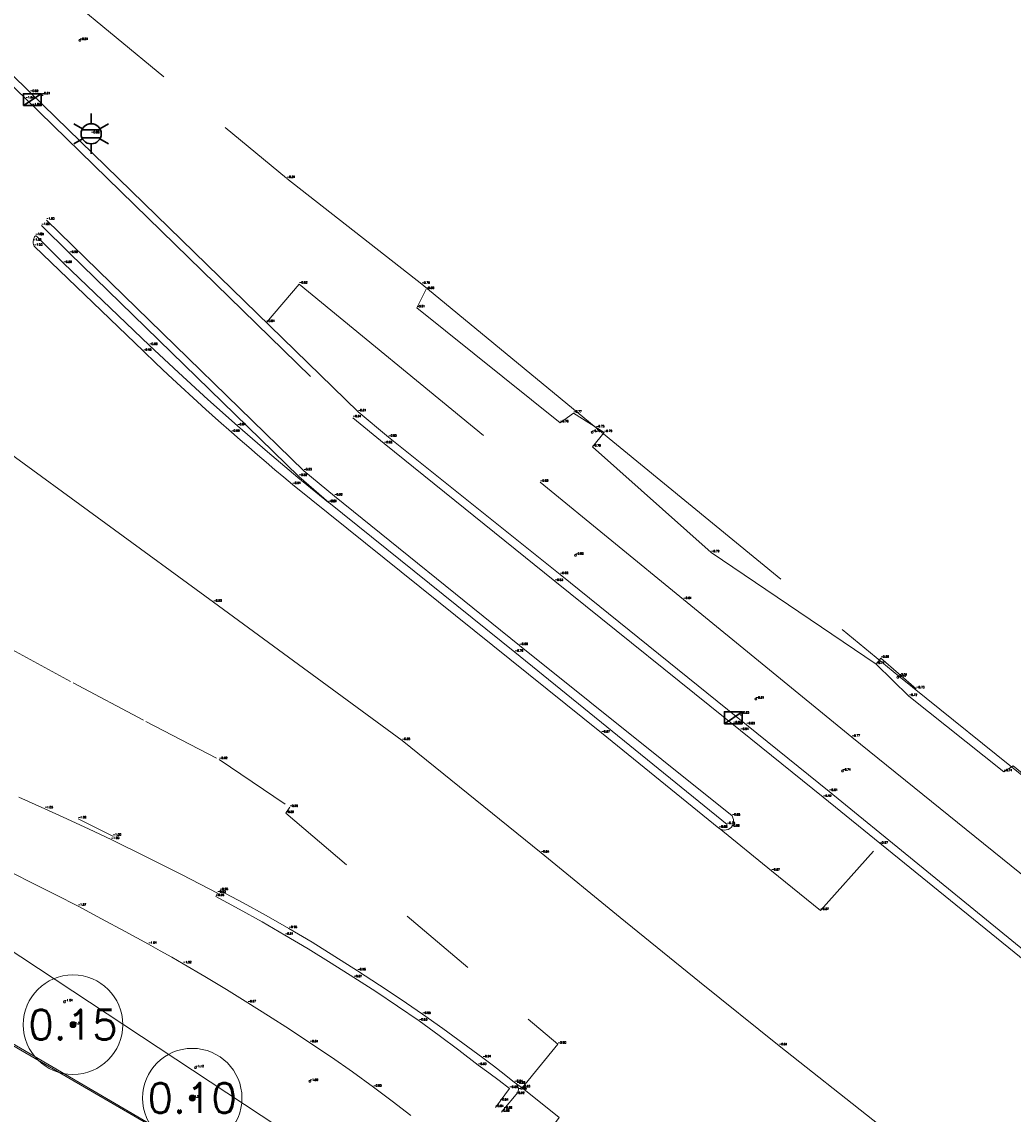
# Model space of a CAD drawing. Header units: metres. Extents: x 110598 to 111426, y 426464 to 427070.
# Tile 3 of 47: x 110690 to 110715, y 426795 to 426823. Entities that reach past the tile are written whole.
import ezdxf
from ezdxf.enums import TextEntityAlignment as Align

# ---------------------------------------------------------------- set-up
doc = ezdxf.new("R2010")
doc.units = ezdxf.units.M
doc.header["$MEASUREMENT"] = 0
for name, pattern in [('AM-AS', [16, 10, -2, 2, -2]), ('VH-OPSLUITBAND_100X200', [16, 8, -2, 4, -2]), ('VH-OPSLUITBAND_60X200', [12, 6, -2, 2, -2]), ('VH-TROTTOIRBAND_180-200', [20, 10, -2, 2, -2, 2, -2]), ('VH-TROTTOIRBAND_280-300', [26, 12, -2, 4, -2, 4, -2]), ('XX-HIDDEN', [4, 2, -2])]:
    doc.linetypes.add(name, pattern=pattern)
for name, color, linetype, lineweight in [('B-GV-GR-BOOM-S', 90, 'Continuous', 13), ('B-GV-GR-BOOM_DIAMETER-T', 96, 'Continuous', 0), ('B-GV-GR-HAAG-G', 90, 'GR-HAAG1', 13), ('B-OI-RI-GWA_KOLK-S', 30, 'Continuous', 30), ('B-WA-OB-BESCHOEIING-G', 7, 'OB-BESCHOEIING', 13), ('B-WA-WH-INSTEEK-G', 7, 'Continuous', 0), ('B-WA-WH-WATER_GRENS-G', 142, 'Continuous', 0), ('B-WE-AM-AS-G', 10, 'AM-AS', 13), ('B-WE-IE-MEUBILAIR_WEGMEUBILAIR-S', 4, 'Continuous', 30), ('B-WE-IE-TERREINAFSCHEIDING_KUNSTMATIG_SCHUTTING-G', 45, 'Continuous', 0), ('B-WE-VH-KANTOPSLUITING_ACHTERKANTBAND-G', 50, 'Continuous', 13), ('B-WE-VH-KANTOPSLUITING_OPSLUITBAND_100X200-G', 160, 'VH-OPSLUITBAND_100X200', 13), ('B-WE-VH-KANTOPSLUITING_OPSLUITBAND_60X200-G', 150, 'VH-OPSLUITBAND_60X200', 13), ('B-WE-VH-KANTOPSLUITING_TROTTOIRBAND_180 200-G', 200, 'VH-TROTTOIRBAND_180-200', 13), ('B-WE-VH-KANTOPSLUITING_TROTTOIRBAND_RWS-G', 181, 'VH-TROTTOIRBAND_280-300', 13), ('B-WE-VH-MATERIAALGRENS-G', 52, 'XX-HIDDEN', 13), ('DTM-Meetpunt', 40, 'Continuous', 0), ('mp', 7, 'Continuous', 0), ('X-XX-AL-HOOGTELABEL-S', 2, 'Continuous', 0)]:
    doc.layers.add(name, color=color, linetype=linetype, lineweight=lineweight)
doc.styles.add('LBD', font='txt.shx')
doc.styles.add('NLCS-ISO', font='arial.ttf')
doc.styles.add('null', font='NLCS.shx')
doc.styles.get("Standard").update_dxf_attribs({"font": 'txt.shx'})
doc.linetypes.add('GR-HAAG1', pattern='A,6,["°",null,S=0.125,R=0,X=0,Y=0],-2', length=8)
doc.linetypes.add('OB-BESCHOEIING', pattern='A,30,-5,["^A",null,S=1,R=0,X=0,Y=0],-5', length=40)

# ---------------------------------------------------------------- blocks, each defined once
blk = doc.blocks.new('MP')
at = {"layer": 'mp', "color": 0, "linetype": 'ByBlock', "lineweight": -2, "elevation": -0.036, "flags": 128}
blk.add_lwpolyline([(-0.005000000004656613, -0.008660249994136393), (-0.01000000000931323, 0), (-0.005000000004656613, 0.008660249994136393), (0.005000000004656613, 0.008660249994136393), (0.01000000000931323, 0), (0.005000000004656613, -0.008660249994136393), (-0.005000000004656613, -0.008660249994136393)], close=True, dxfattribs=at)
blk = doc.blocks.new('SGR-BOOM_01')
at = {"ltscale": 0.1}
h = blk.add_hatch(color=0, dxfattribs=at)
edge = h.paths.add_edge_path()
edge.add_arc((7.366995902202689e-12, -5.115907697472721e-12), 0.15, 0, 360)
at = {"color": 0}
for centre, radius in [((0, 0), 2.5), ((7.366995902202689e-12, -5.115907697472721e-12), 0.04499999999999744)]:
    blk.add_circle(centre, radius, dxfattribs=at)
at = {"color": 0, "ltscale": 0.1}
blk.add_circle((7.366995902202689e-12, -5.115907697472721e-12), 0.15, dxfattribs=at)
blk = doc.blocks.new('B-SRI-KOLK_TROTTOIR-SO')
at = {"color": 0}
blk.add_line((-1.124999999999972, 0), (1.124999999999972, 1.499999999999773), dxfattribs=at)
blk.add_3dface([(-1.124999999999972, 0), (1.124999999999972, 0), (1.124999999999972, 1.499999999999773), (-1.124999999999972, 1.499999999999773)], dxfattribs=at)
blk = doc.blocks.new('B-SIE-WEG_LICHTMAST-SO')
at = {"color": 0, "ltscale": 0.1}
for p, q in [((8.349587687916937e-10, 1.265625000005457), (1.669846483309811e-09, 2.53125000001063)), ((-1.096064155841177, 0.6328125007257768), (-2.192125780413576, 1.265625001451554)), ((1.096064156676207, 0.6328124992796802), (2.192125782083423, 1.26562499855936)), ((-1.096064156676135, -0.6328124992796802), (-2.192125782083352, -1.26562499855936)), ((-8.349587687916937e-10, -1.265625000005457), (-1.669775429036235e-09, -2.53125000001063)), ((1.096064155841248, -0.6328125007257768), (2.192125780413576, -1.265625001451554))]:
    blk.add_line(p, q, dxfattribs=at)
at = {"color": 0, "flags": 128}
for points in [[(-1.162672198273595, 0.4999999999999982), (1.162672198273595, 0.4999999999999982)], [(-1.162672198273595, -0.4999999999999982), (1.162672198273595, -0.4999999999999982)]]:
    blk.add_lwpolyline(points, dxfattribs=at)
at = {"color": 0, "ltscale": 0.1}
blk.add_circle((0, 0), 1.265625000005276, dxfattribs=at)
at = {"color": 0, "style": 'NLCS-ISO'}
blk.add_attdef('TYPE', text='', height=1.8, dxfattribs=at).set_placement((1.669846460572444e-09, 2.53125000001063), align=Align.BOTTOM_CENTER)

msp = doc.modelspace()

# ---------------------------------------------------------------- linework, layer by layer
at = {"layer": 'B-GV-GR-HAAG-G'}
for points in [[(110700.273, 426815.8020000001, -0.797), (110700.039, 426815.335, -0.8100000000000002), (110703.647, 426812.446, -0.781), (110703.983, 426812.688, -0.771)], [(110704.75, 426812.2, -0.793), (110704.459, 426811.837, -0.784), (110707.445, 426809.181, -0.792), (110711.595, 426806.375, -0.739), (110711.707, 426806.528, -0.5990000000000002)], [(110711.595, 426806.375, -0.739), (110712.419, 426805.57, -0.7190000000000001), (110714.808, 426803.675, -0.736), (110715.039, 426803.822, -0.729)]]:
    msp.add_polyline3d(points, dxfattribs=at)
at = {"layer": 'B-WA-OB-BESCHOEIING-G'}
msp.add_polyline3d([(110685.954, 426797.795, -1.659), (110686.2646910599, 426798.0192050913, -1.658666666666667), (110686.6160956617, 426798.1718866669, -1.658333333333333), (110686.992, 426798.246, -1.658), (110687.4097860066, 426798.2333044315, -1.6575), (110687.8131464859, 426798.1237295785, -1.657), (110688.1799316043, 426797.923292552, -1.6565), (110688.49, 426797.643, -1.656), (110695.835, 426793.3560000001, -1.657), (110709.956, 426782.975, -1.659), (110712.4477206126, 426781.2838852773, -1.66025), (110715.0013925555, 426779.6878588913, -1.6615), (110717.6133889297, 426778.1891876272, -1.66275), (110720.28, 426776.79, -1.664), (110722.8099425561, 426775.5778116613, -1.67075), (110725.3808771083, 426774.4551784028, -1.6775), (110727.9896347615, 426773.4234839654, -1.68425), (110730.633, 426772.484, -1.691), (110733.4243747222, 426771.75840848, -1.695), (110736.2401162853, 426771.134024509, -1.699), (110739.076556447, 426770.6116615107, -1.703), (110741.93, 426770.192, -1.707)], dxfattribs=at)
at = {"layer": 'B-WA-WH-INSTEEK-G'}
msp.add_polyline3d([(110684.429, 426798.785, -1.115), (110685.1870207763, 426799.4471579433, -1.137333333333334), (110686.091052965, 426799.8896219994, -1.159666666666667), (110687.079, 426800.082, -1.182), (110687.8153037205, 426800.0560929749, -1.17), (110688.5331101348, 426799.8900559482, -1.158), (110689.206, 426799.5900000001, -1.146), (110696.567, 426794.738, -1.134), (110711.746, 426784.649, -0.879), (110714.7938594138, 426782.4006866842, -0.875), (110717.978844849, 426780.3512410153, -0.871), (110721.288, 426778.509, -0.867), (110724.5242184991, 426776.9621443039, -0.8873333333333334), (110727.8479275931, 426775.6135040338, -0.9076666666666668), (110731.247, 426774.468, -0.928), (110734.9477295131, 426773.7057258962, -0.9346666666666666), (110738.6894458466, 426773.1803502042, -0.9413333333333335), (110742.457, 426772.894, -0.9480000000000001)], dxfattribs=at)
at = {"layer": 'B-WA-WH-WATER_GRENS-G'}
msp.add_polyline3d([(110685.953, 426797.768, -1.923), (110686.2749848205, 426797.9639059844, -1.904), (110686.6287669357, 426798.0938736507, -1.885), (110687.001, 426798.153, -1.866), (110687.5375523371, 426798.1105943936, -1.873333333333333), (110688.0418171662, 426797.9224358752, -1.880666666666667), (110688.475, 426797.603, -1.888), (110695.762, 426793.37, -1.913), (110709.94, 426782.918, -1.903), (110713.2753691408, 426780.6696321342, -1.912333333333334), (110716.7249172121, 426778.6007040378, -1.921666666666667), (110720.279, 426776.717, -1.931), (110723.6409168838, 426775.1484554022, -1.938666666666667), (110727.0753060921, 426773.7456767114, -1.946333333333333), (110730.574, 426772.512, -1.954), (110734.2906959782, 426771.5177999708, -1.944333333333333), (110738.0529035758, 426770.7127802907, -1.934666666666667), (110741.851, 426770.099, -1.925)], dxfattribs=at)
at = {"layer": 'B-WE-AM-AS-G', "extrusion": (0.4777668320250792, 0.6585333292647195, 0.5814402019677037), "elevation": 333953.0962883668}
msp.add_lwpolyline([(161031.6400656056, -238664.2075157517), (161037.5177063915, -238664.2615971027), (161044.538695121, -238664.2935542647)], dxfattribs=at)
at = {"layer": 'B-WE-AM-AS-G', "extrusion": (-0.002938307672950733, 0.002377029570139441, 0.9999928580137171), "elevation": 688.4051442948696}
msp.add_lwpolyline([(110699.1876216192, 426804.0294212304), (110702.6846564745, 426801.200413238)], dxfattribs=at)
at = {"layer": 'B-WE-AM-AS-G'}
msp.add_polyline3d([(110703.165, 426801.631, -0.8350000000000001), (110705.1524059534, 426800.0057288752, -0.8260000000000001), (110707.1484247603, 426798.3910469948, -0.8170000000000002), (110709.153, 426796.787, -0.8080000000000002), (110711.5111335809, 426794.9222588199, -0.8120000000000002), (110713.8808308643, 426793.0722349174, -0.816), (110716.262, 426791.237, -0.8200000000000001), (110718.989546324, 426789.49689693, -0.8250000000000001), (110721.7843639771, 426787.867031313, -0.8300000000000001), (110724.642, 426786.35, -0.8350000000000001), (110727.5482763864, 426784.9526121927, -0.8446666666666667), (110730.5078379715, 426783.6719364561, -0.8543333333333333), (110733.516, 426782.51, -0.864), (110736.5177250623, 426781.7272392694, -0.868), (110739.5472042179, 426781.0599134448, -0.872), (110742.6, 426780.509, -0.876), (110752.377, 426779.42, -0.914), (110762.176, 426778.377, -0.896), (110770.93, 426777.4430000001, -0.906), (110782.343, 426776.234, -0.899), (110791.37, 426775.2800000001, -0.906), (110800.977, 426774.263, -0.891), (110807.922, 426773.538, -0.869)], dxfattribs=at)
at = {"layer": 'B-WE-IE-TERREINAFSCHEIDING_KUNSTMATIG_SCHUTTING-G', "extrusion": (0.02041189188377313, -0.0129869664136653, 0.99970730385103), "elevation": -3284.09508621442, "flags": 128}
msp.add_lwpolyline([(419531.1338862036, 135673.4495399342), (419531.1338862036, 135672.5401901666)], dxfattribs=at)
at = {"layer": 'B-WE-IE-TERREINAFSCHEIDING_KUNSTMATIG_SCHUTTING-G', "extrusion": (0.08115141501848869, -0.06964892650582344, 0.9942652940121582), "elevation": -20742.80038362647, "flags": 128}
msp.add_lwpolyline([(395981.2596390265, 192845.7224248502), (395981.2596390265, 192844.5348617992)], dxfattribs=at)
msp.add_lwpolyline([(395981.2596390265, 192845.7224248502), (395981.2596390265, 192844.5348617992)], dxfattribs=at)
at = {"layer": 'B-WE-IE-TERREINAFSCHEIDING_KUNSTMATIG_SCHUTTING-G', "extrusion": (-0.04330214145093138, -0.05998756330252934, 0.9972594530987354), "elevation": -30397.84657165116, "flags": 128}
msp.add_lwpolyline([(-160035.2388710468, 409736.5197030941), (-160029.575325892, 409736.1682741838), (-160026.0591397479, 409736.1682741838)], dxfattribs=at)
at = {"layer": 'B-WE-VH-KANTOPSLUITING_ACHTERKANTBAND-G', "extrusion": (0.0005023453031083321, -0.0004895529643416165, 0.9999997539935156), "elevation": -154.261602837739, "flags": 128}
msp.add_lwpolyline([(110689.2814928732, 426821.7206272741), (110690.3024932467, 426820.7256271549)], dxfattribs=at)
at = {"layer": 'B-WE-VH-KANTOPSLUITING_ACHTERKANTBAND-G', "extrusion": (-0.006723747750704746, 0.00654599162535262, 0.9999559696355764), "elevation": 2048.79633208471, "flags": 128}
msp.add_lwpolyline([(110687.8076248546, 426816.4832388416), (110696.054164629, 426808.4550668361)], dxfattribs=at)
at = {"layer": 'B-WE-VH-KANTOPSLUITING_ACHTERKANTBAND-G'}
for points in [[(110690.604, 426817.404, -1.016), (110691.308, 426816.707, -0.9), (110697.073, 426811.098, -0.8210000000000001), (110697.827, 426810.442, -0.813), (110702.509, 426806.678, -0.78), (110707.843, 426802.348, -0.738)], [(110697.816, 426810.439, -0.8090000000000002), (110697.0453962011, 426811.0724902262, -0.8186666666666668), (110696.2830206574, 426811.7158591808, -0.8283333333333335), (110695.529, 426812.369, -0.8380000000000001), (110694.7816457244, 426813.0334375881, -0.8463333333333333), (110694.0429379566, 426813.707475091, -0.8546666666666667), (110693.313, 426814.391, -0.863), (110691.157, 426816.455, -0.894), (110690.465, 426817.147, -1.01)], [(110743.054, 426786.268, -0.873), (110739.3437748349, 426787.0999439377, -0.8573333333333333), (110736.1565586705, 426788.0281168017, -0.8486666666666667), (110733.022, 426789.121, -0.8400000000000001), (110729.9326275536, 426790.3826416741, -0.8386666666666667), (110726.9135346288, 426791.8042744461, -0.8373333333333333), (110723.973, 426793.382, -0.8360000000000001), (110722.6744711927, 426794.1055462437, -0.8393333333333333), (110721.3948591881, 426794.8620443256, -0.8426666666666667), (110720.135, 426795.651, -0.8460000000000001), (110719.0150991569, 426796.3908213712, -0.8393333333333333), (110717.9125700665, 426797.1562906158, -0.8326666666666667), (110716.828, 426797.947, -0.8260000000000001), (110710.414, 426803.18, -0.8050000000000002), (110708.333, 426804.855, -0.8020000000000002), (110703.644, 426808.63, -0.816), (110699.327, 426812.085, -0.8040000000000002), (110698.562, 426812.722, -0.8070000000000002)], [(110695.03, 426800.624, -0.9530000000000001), (110694.988, 426800.536, -0.9520000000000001), (110695.5716627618, 426800.2207218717, -0.9390000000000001), (110696.1507031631, 426799.8970326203, -0.926), (110696.725, 426799.565, -0.913), (110697.3062371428, 426799.2175204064, -0.8993333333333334), (110697.8822790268, 426798.8614945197, -0.8856666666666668), (110698.453, 426798.497, -0.872), (110699.0086568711, 426798.1454879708, -0.8593333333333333), (110699.5570655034, 426797.7827715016, -0.8466666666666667), (110700.098, 426797.409, -0.8340000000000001), (110700.6010904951, 426797.0465170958, -0.8323333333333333), (110701.0971510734, 426796.6744716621, -0.8306666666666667), (110701.586, 426796.293, -0.8290000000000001), (110701.8502692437, 426796.1026406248, -0.8356666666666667), (110702.1126114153, 426795.9096341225, -0.8423333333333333), (110702.373, 426795.714, -0.8490000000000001), (110702.135, 426795.396, -0.8440000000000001), (110702.0151611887, 426795.2358792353, -0.8440000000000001)]]:
    msp.add_polyline3d(points, dxfattribs=at)
at = {"layer": 'B-WE-VH-KANTOPSLUITING_OPSLUITBAND_100X200-G'}
for points in [[(110690.0304607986, 426803.0383717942, -1.037), (110690.684, 426802.744, -1.029), (110691.2410215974, 426802.4892620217, -1.019), (110691.7966934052, 426802.2315929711, -1.009), (110692.351, 426801.971, -0.999), (110693.2478493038, 426801.529683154, -0.9836666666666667), (110694.1408713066, 426801.080672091, -0.9683333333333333), (110695.03, 426800.624, -0.9530000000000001)], [(110689.849, 426801.142, -1.094), (110690.4058710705, 426800.8597359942, -1.085), (110690.9625378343, 426800.5770692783, -1.076), (110691.519, 426800.294, -1.067), (110692.1119468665, 426799.979571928, -1.059333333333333), (110692.7026236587, 426799.6608997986, -1.051666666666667), (110693.291, 426799.338, -1.044), (110693.5835847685, 426799.1753780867, -1.034333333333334), (110693.8755860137, 426799.0117107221, -1.024666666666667), (110694.167, 426798.847, -1.015), (110694.7103162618, 426798.5233808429, -0.9993333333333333), (110695.2509947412, 426798.1953736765, -0.9836666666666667), (110695.789, 426797.863, -0.9680000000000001), (110696.3129719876, 426797.5334680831, -0.9580000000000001), (110696.8343162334, 426797.1997944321, -0.9480000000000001), (110697.353, 426796.862, -0.9380000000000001), (110697.891060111, 426796.4978993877, -0.9263333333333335), (110698.4234357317, 426796.125536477, -0.9146666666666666), (110698.95, 426795.745, -0.903), (110699.4237005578, 426795.3919246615, -0.8946666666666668), (110699.8923980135, 426795.0322343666, -0.8863333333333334)]]:
    msp.add_polyline3d(points, dxfattribs=at)
at = {"layer": 'B-WE-VH-KANTOPSLUITING_OPSLUITBAND_60X200-G'}
for points in [[(110683.278, 426829.664, -0.882), (110685.563, 426827.792, -0.88), (110689.049, 426824.963, -0.8490000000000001), (110696.773, 426818.587, -0.8400000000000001), (110700.163, 426815.93, -0.785), (110704.552, 426812.319, -0.753), (110712.164, 426806.078, -0.743)], [(110696.258, 426814.969, -0.8430000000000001), (110697.082, 426815.934, -0.8220000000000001), (110703.143, 426810.953, -0.8240000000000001), (110706.749, 426808.002, -0.8050000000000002), (110710.981, 426804.5410000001, -0.766), (110716.282, 426800.256, -0.765), (110718.3437239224, 426798.5826879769, -0.7803333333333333), (110720.4816242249, 426797.0078670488, -0.7956666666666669), (110722.691, 426795.535, -0.8110000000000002), (110725.2704966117, 426793.9957329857, -0.8050000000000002), (110727.9279893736, 426792.5954194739, -0.799), (110730.656, 426791.338, -0.793), (110732.8958915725, 426790.418699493, -0.8036666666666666), (110735.1754816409, 426789.6027970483, -0.8143333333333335), (110737.49, 426788.892, -0.8250000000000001), (110739.6026806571, 426788.3424868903, -0.8293333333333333), (110741.7362237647, 426787.8805582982, -0.8336666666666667), (110743.887, 426787.507, -0.8380000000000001)], [(110712.164, 426806.078, -0.743), (110718.854, 426800.683, -0.75), (110719.169477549, 426800.4177939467, -0.7486666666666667), (110719.4881599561, 426800.1564477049, -0.7473333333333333), (110719.81, 426799.899, -0.746), (110720.6237668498, 426799.2759003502, -0.751), (110721.456021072, 426798.677717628, -0.756), (110722.306, 426798.105, -0.761)]]:
    msp.add_polyline3d(points, dxfattribs=at)
at = {"layer": 'B-WE-VH-KANTOPSLUITING_TROTTOIRBAND_180 200-G', "extrusion": (0.004888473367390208, -0.004699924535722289, 0.999977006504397), "elevation": -1465.962415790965}
msp.add_lwpolyline([(110687.8224389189, 426819.4331825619), (110688.8854751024, 426818.4111712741)], dxfattribs=at)
at = {"layer": 'B-WE-VH-KANTOPSLUITING_TROTTOIRBAND_180 200-G', "extrusion": (-0.006798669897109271, 0.006617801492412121, 0.9999549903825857), "elevation": 2071.023813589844}
msp.add_lwpolyline([(110687.6376039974, 426816.2277494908), (110695.8701548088, 426808.2145740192)], dxfattribs=at)
at = {"layer": 'B-WE-VH-KANTOPSLUITING_TROTTOIRBAND_180 200-G', "extrusion": (-0.007851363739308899, 0.007643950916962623, 0.9999399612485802), "elevation": 2392.474266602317}
msp.add_lwpolyline([(110687.3029955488, 426811.7225276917), (110693.7765733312, 426805.4203435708)], dxfattribs=at)
at = {"layer": 'B-WE-VH-KANTOPSLUITING_TROTTOIRBAND_180 200-G'}
for points in [[(110743.023, 426786.062, -1.02), (110739.3030765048, 426786.9069305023, -0.9943333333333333), (110736.0972328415, 426787.8444287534, -0.9686666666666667), (110732.944, 426788.946, -0.9430000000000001), (110729.8503489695, 426790.2093340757, -0.9576666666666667), (110726.8259970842, 426791.6305959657, -0.9723333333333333), (110723.879, 426793.206, -0.9870000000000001), (110722.5816810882, 426793.941077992, -0.9793333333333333), (110721.3014592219, 426794.7055438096, -0.9716666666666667), (110720.039, 426795.499, -0.9640000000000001), (110718.9184514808, 426796.2376001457, -0.9513333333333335), (110717.8132963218, 426796.9990403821, -0.9386666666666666), (110716.724, 426797.783, -0.926), (110710.264, 426803.032, -0.915), (110708.182, 426804.712, -0.9410000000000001), (110703.511, 426808.461, -0.931), (110699.219, 426811.921, -0.92), (110698.435, 426812.574, -0.935)], [(110695.086, 426800.686, -0.9460000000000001), (110695.6701368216, 426800.3770698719, -0.9466666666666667), (110696.2491875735, 426800.0587086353, -0.9473333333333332), (110696.823, 426799.7310000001, -0.9480000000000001), (110697.4048616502, 426799.3859122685, -0.9476666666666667), (110697.980914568, 426799.0312130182, -0.9473333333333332), (110698.551, 426798.667, -0.9470000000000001), (110699.0993697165, 426798.3098983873, -0.9473333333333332), (110699.6433960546, 426797.9462141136, -0.9476666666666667), (110700.183, 426797.576, -0.9480000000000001), (110700.6935182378, 426797.2168288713, -0.9453333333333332), (110701.1998738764, 426796.8518127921, -0.9426666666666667), (110701.702, 426796.4810000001, -0.9400000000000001), (110701.9692775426, 426796.2763171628, -0.9406666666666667), (110702.2352809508, 426796.0699811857, -0.9413333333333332), (110702.5, 426795.862, -0.9420000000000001), (110702.5358337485, 426795.8357796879, -0.9450000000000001), (110702.5646650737, 426795.802011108, -0.9480000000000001), (110702.5849437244, 426795.7625099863, -0.9510000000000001), (110702.5955793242, 426795.7194002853, -0.9540000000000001), (110702.596, 426795.675, -0.9570000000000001), (110702.5915562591, 426795.6496979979, -0.9486), (110702.5837656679, 426795.6252185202, -0.9402), (110702.572768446, 426795.6020021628, -0.9318000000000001), (110702.5587625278, 426795.5804667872, -0.9234), (110702.542, 426795.561, -0.915), (110702.232, 426795.1930000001, -0.859), (110702.1675736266, 426795.11651966, -0.859)]]:
    msp.add_polyline3d(points, dxfattribs=at)
at = {"layer": 'B-WE-VH-KANTOPSLUITING_TROTTOIRBAND_RWS-G'}
msp.add_polyline3d([(110697.196, 426811.239, -0.926), (110697.967, 426810.605, -0.919), (110702.626, 426806.848, -0.901), (110707.969, 426802.561, -0.8510000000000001), (110707.9920773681, 426802.5168362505, -0.8525), (110708.005034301, 426802.4687205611, -0.8540000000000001), (110708.0072548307, 426802.4189403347, -0.8555), (110707.9986333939, 426802.3698621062, -0.8570000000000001), (110707.9795798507, 426802.3238190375, -0.8585), (110707.951, 426802.283, -0.86), (110707.9145845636, 426802.2495888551, -0.86), (110707.8718378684, 426802.2247874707, -0.86), (110707.8247588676, 426802.2097556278, -0.86), (110707.7755491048, 426802.2051962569, -0.86), (110707.726509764, 426802.2113225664, -0.86), (110707.6799340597, 426802.2278480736, -0.86), (110707.638, 426802.254, -0.86), (110704.688, 426804.648, -0.872), (110696.916, 426810.894, -0.9430000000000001), (110696.6939697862, 426811.079129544, -0.9448571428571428), (110696.4727052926, 426811.2651735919, -0.9467142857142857), (110696.2522102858, 426811.4521289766, -0.9485714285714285), (110696.0324885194, 426811.6399925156, -0.9504285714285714), (110695.8135437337, 426811.8287610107, -0.9522857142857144), (110695.595379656, 426812.0184312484, -0.9541428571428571), (110695.378, 426812.209, -0.9560000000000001), (110695.0563960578, 426812.4938685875, -0.9614285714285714), (110694.7365449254, 426812.7807038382, -0.966857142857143), (110694.4184586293, 426813.0694949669, -0.9722857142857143), (110694.1021491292, 426813.3602311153, -0.9777142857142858), (110693.7876283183, 426813.6529013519, -0.9831428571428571), (110693.4749080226, 426813.9474946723, -0.9885714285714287), (110693.164, 426814.244, -0.994), (110690.417, 426816.886, -1.025), (110690.4096026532, 426816.9029859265, -1.023857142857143), (110690.4034843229, 426816.9204733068, -1.022714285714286), (110690.398678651, 426816.9383659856, -1.021571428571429), (110690.3952120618, 426816.9565655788, -1.020428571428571), (110690.3931036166, 426816.974972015, -1.019285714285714), (110690.3923649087, 426816.9934840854, -1.018142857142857), (110690.393, 426817.012, -1.017), (110690.3955978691, 426817.0342526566, -1.016285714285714), (110690.4001786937, 426817.0561831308, -1.015571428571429), (110690.4067056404, 426817.0776150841, -1.014857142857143), (110690.4151262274, 426817.0983761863, -1.014142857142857), (110690.4253727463, 426817.1182995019, -1.013428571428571), (110690.4373628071, 426817.1372248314, -1.012714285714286), (110690.451, 426817.1550000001, -1.012)], dxfattribs=at)
at = {"layer": 'B-WE-VH-MATERIAALGRENS-G', "extrusion": (-0.02615265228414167, -0.02632182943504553, 0.9993113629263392), "elevation": -14130.4987979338}
msp.add_lwpolyline([(-222312.8293427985, 380531.5211282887), (-222312.8301742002, 380532.1409865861), (-222308.9013816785, 380532.1679369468)], dxfattribs=at)
at = {"layer": 'B-WE-VH-MATERIAALGRENS-G', "extrusion": (0.001275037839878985, -0.001081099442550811, 0.9999986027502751), "elevation": -321.1625469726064}
msp.add_lwpolyline([(110696.6541523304, 426802.531209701), (110703.4981658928, 426796.7282063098)], dxfattribs=at)
at = {"layer": 'B-WE-VH-MATERIAALGRENS-G', "extrusion": (-0.0165069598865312, 0.008187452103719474, 0.9998302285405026), "elevation": 1666.228595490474}
msp.add_lwpolyline([(-431538.7318221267, -90467.383771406), (-431538.7318221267, -90468.36065676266)], dxfattribs=at)
at = {"layer": 'B-WE-VH-MATERIAALGRENS-G', "extrusion": (-0.1834182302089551, -0.2289422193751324, 0.9560037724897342), "elevation": -118019.6812086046}
msp.add_lwpolyline([(-180453.0696546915, 384607.8416301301), (-180454.6521661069, 384607.8450389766), (-180456.3527540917, 384607.8620832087)], dxfattribs=at)
at = {"layer": 'B-WE-VH-MATERIAALGRENS-G', "elevation": -0.869}
msp.add_lwpolyline([(110710.197, 426800.187), (110711.6835362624, 426801.8533141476)], dxfattribs=at)
at = {"layer": 'B-WE-VH-MATERIAALGRENS-G', "extrusion": (-0.01204326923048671, -0.01468984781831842, 0.9998195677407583), "elevation": -7603.717363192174}
msp.add_lwpolyline([(110694.6445852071, 426730.0744221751), (110695.5458450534, 426731.1735407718)], dxfattribs=at)
at = {"layer": 'B-WE-VH-MATERIAALGRENS-G'}
for points in [[(110666.1923300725, 426822.8653731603, -1.0975), (110667.7937183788, 426821.5573693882, -1.09275), (110669.422, 426820.283, -1.088), (110671.0260278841, 426818.988449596, -1.0975), (110672.6537436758, 426817.723812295, -1.107), (110674.3045896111, 426816.4895214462, -1.1165), (110675.978, 426815.286, -1.126), (110677.5316445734, 426814.2099142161, -1.1055), (110679.1033287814, 426813.1603520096, -1.085), (110680.6925998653, 426812.1376157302, -1.0645), (110682.299, 426811.142, -1.044), (110683.6551251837, 426810.3177904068, -1.0375), (110685.0182331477, 426809.5051812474, -1.031), (110686.3882246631, 426808.7042316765, -1.0245), (110687.765, 426807.915, -1.018), (110689.5749306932, 426806.9010006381, -0.993), (110691.3960588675, 426805.9072521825, -0.9680000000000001), (110693.2281579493, 426804.9338782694, -0.9430000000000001), (110695.071, 426803.9810000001, -0.918), (110696.843, 426802.779, -0.901), (110696.743, 426802.629, -0.8890000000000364)], [(110702.559, 426795.821, -0.924), (110702.686, 426795.727, -0.931), (110703.619, 426794.983, -0.9560000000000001), (110703.525, 426794.859, -0.919)]]:
    msp.add_polyline3d(points, dxfattribs=at)

# ---------------------------------------------------------------- block references
at = {"layer": 'B-GV-GR-BOOM-S', "xscale": 0.5, "yscale": 0.5, "zscale": 0.5}
for p in [(110691.393, 426797.315, -1.332), (110694.393, 426795.47, -1.289)]:
    msp.add_blockref('SGR-BOOM_01', p, dxfattribs=at)
at = {"layer": 'B-OI-RI-GWA_KOLK-S', "xscale": 0.1999999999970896, "yscale": 0.1999999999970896, "zscale": 0.1999999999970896}
for p in [(110690.37, 426820.418, -1.044), (110708, 426804.881, -0.9390000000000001)]:
    msp.add_blockref('B-SRI-KOLK_TROTTOIR-SO', p, dxfattribs=at)
at = {"layer": 'B-WE-IE-MEUBILAIR_WEGMEUBILAIR-S', "xscale": 0.1999999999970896, "yscale": 0.1999999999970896, "zscale": 0.1999999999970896}
msp.add_blockref('B-SIE-WEG_LICHTMAST-SO', (110691.85, 426819.711, -0.876), dxfattribs=at)
at = {"layer": 'DTM-Meetpunt', "xscale": 2.5, "yscale": 2.5, "zscale": 2.5}
for p in [(110691.565, 426822.057, -0.8370000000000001), (110691.567, 426822.058, -0.8370000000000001), (110690.615, 426820.691, -0.913), (110704.454, 426812.207, -0.764), (110704.03, 426809.1170000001, -0.819), (110712.136, 426806.045, -0.739), (110708.57, 426805.5, -0.815), (110708.195, 426805.121, -0.8330000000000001), (110710.749, 426803.691, -0.742), (110691.178, 426797.8890000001, -1.242), (110694.477, 426796.234, -1.122), (110697.353, 426795.892, -1.004)]:
    msp.add_blockref('MP', p, dxfattribs=at)

# ---------------------------------------------------------------- texts
at = {"layer": 'B-GV-GR-BOOM-S'}
for s, p in [('-1.33', (110691.393, 426797.315)), ('-1.29', (110694.393, 426795.47))]:
    msp.add_text(s, height=0.05, dxfattribs=at).set_placement(p, align=Align.BOTTOM_LEFT)
at = {"layer": 'B-GV-GR-BOOM_DIAMETER-T', "linetype": 'Continuous', "style": 'LBD'}
for s, p in [('0.15', (110691.393, 426797.315, -1.332)), ('0.10', (110694.393, 426795.47, -1.289))]:
    msp.add_text(s, height=0.75, dxfattribs=at).set_placement(p, align=Align.MIDDLE_CENTER)
at = {"layer": 'B-GV-GR-HAAG-G'}
for s, p in [('-0.80', (110700.273, 426815.8020000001)), ('-0.81', (110700.039, 426815.3350000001)), ('-0.77', (110703.983, 426812.6880000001)), ('-0.78', (110703.647, 426812.446)), ('-0.78', (110704.459, 426811.837)), ('-0.79', (110707.445, 426809.181)), ('-0.74', (110711.595, 426806.375)), ('-0.72', (110712.419, 426805.57)), ('-0.74', (110714.808, 426803.675))]:
    msp.add_text(s, height=0.05, dxfattribs=at).set_placement(p, align=Align.BOTTOM_LEFT)
at = {"layer": 'B-OI-RI-GWA_KOLK-S'}
for s, p in [('-1.04', (110690.37, 426820.418)), ('-0.94', (110708, 426804.881))]:
    msp.add_text(s, height=0.05, dxfattribs=at).set_placement(p, align=Align.BOTTOM_LEFT)
at = {"layer": 'B-WE-AM-AS-G'}
for s, p in [('-0.90', (110694.929, 426807.937)), ('-0.85', (110699.668, 426804.4600000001)), ('-0.84', (110703.165, 426801.631)), ('-0.81', (110709.153, 426796.787))]:
    msp.add_text(s, height=0.05, dxfattribs=at).set_placement(p, align=Align.BOTTOM_LEFT)
at = {"layer": 'B-WE-IE-MEUBILAIR_WEGMEUBILAIR-S'}
msp.add_text('-0.88', height=0.05, dxfattribs=at).set_placement((110691.85, 426819.711), align=Align.BOTTOM_LEFT)
at = {"layer": 'B-WE-IE-TERREINAFSCHEIDING_KUNSTMATIG_SCHUTTING-G'}
for s, p in [('-0.79', (110704.75, 426812.2)), ('-0.60', (110711.707, 426806.528)), ('-0.73', (110712.603, 426805.7590000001))]:
    msp.add_text(s, height=0.05, dxfattribs=at).set_placement(p, align=Align.BOTTOM_LEFT)
at = {"layer": 'B-WE-VH-KANTOPSLUITING_ACHTERKANTBAND-G'}
for s, p in [('-0.92', (110690.316, 426820.75)), ('-1.02', (110690.604, 426817.404)), ('-1.01', (110690.465, 426817.147)), ('-0.90', (110691.308, 426816.707)), ('-0.89', (110691.157, 426816.4550000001)), ('-0.86', (110693.313, 426814.391)), ('-0.81', (110698.562, 426812.722)), ('-0.84', (110695.529, 426812.369)), ('-0.80', (110699.327, 426812.0850000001)), ('-0.82', (110697.073, 426811.098)), ('-0.81', (110697.816, 426810.4390000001)), ('-0.81', (110697.827, 426810.442)), ('-0.82', (110703.644, 426808.63)), ('-0.78', (110702.509, 426806.6780000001)), ('-0.80', (110708.333, 426804.855)), ('-0.81', (110710.414, 426803.18)), ('-0.74', (110707.843, 426802.348)), ('-0.95', (110694.988, 426800.5360000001)), ('-0.95', (110695.03, 426800.624)), ('-0.91', (110696.725, 426799.565)), ('-0.87', (110698.453, 426798.497)), ('-0.83', (110700.098, 426797.409)), ('-0.83', (110701.586, 426796.293)), ('-0.85', (110702.373, 426795.714)), ('-0.84', (110702.135, 426795.396)), ('-0.84', (110702.0151611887, 426795.2358792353))]:
    msp.add_text(s, height=0.05, dxfattribs=at).set_placement(p, align=Align.BOTTOM_LEFT)
at = {"layer": 'B-WE-VH-KANTOPSLUITING_OPSLUITBAND_100X200-G'}
for s, p in [('-1.03', (110690.684, 426802.744)), ('-1.00', (110692.351, 426801.9710000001)), ('-1.07', (110691.519, 426800.294)), ('-1.04', (110693.291, 426799.338)), ('-1.02', (110694.167, 426798.847)), ('-0.97', (110695.789, 426797.8630000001)), ('-0.94', (110697.353, 426796.8620000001)), ('-0.90', (110698.95, 426795.745))]:
    msp.add_text(s, height=0.05, dxfattribs=at).set_placement(p, align=Align.BOTTOM_LEFT)
at = {"layer": 'B-WE-VH-KANTOPSLUITING_OPSLUITBAND_60X200-G'}
for s, p in [('-0.84', (110696.773, 426818.587)), ('-0.82', (110697.082, 426815.934)), ('-0.79', (110700.163, 426815.93)), ('-0.84', (110696.258, 426814.969)), ('-0.75', (110704.552, 426812.3190000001)), ('-0.82', (110703.143, 426810.953)), ('-0.81', (110706.749, 426808.002)), ('-0.74', (110712.164, 426806.078)), ('-0.77', (110710.981, 426804.5410000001))]:
    msp.add_text(s, height=0.05, dxfattribs=at).set_placement(p, align=Align.BOTTOM_LEFT)
at = {"layer": 'B-WE-VH-KANTOPSLUITING_TROTTOIRBAND_180 200-G'}
for s, p in [('-1.04', (110690.203, 426820.587)), ('-0.94', (110698.435, 426812.5740000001)), ('-0.92', (110699.219, 426811.921)), ('-0.93', (110697.196, 426811.239)), ('-0.93', (110703.511, 426808.461)), ('-0.94', (110708.182, 426804.712)), ('-0.92', (110710.264, 426803.032)), ('-0.95', (110695.086, 426800.686)), ('-0.95', (110696.823, 426799.7310000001)), ('-0.95', (110698.551, 426798.6670000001)), ('-0.95', (110700.183, 426797.576)), ('-0.94', (110701.702, 426796.4810000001)), ('-0.94', (110702.5, 426795.8620000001)), ('-0.96', (110702.596, 426795.675)), ('-0.92', (110702.542, 426795.561)), ('-0.86', (110702.1675736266, 426795.11651966)), ('-0.86', (110702.232, 426795.1930000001))]:
    msp.add_text(s, height=0.05, dxfattribs=at).set_placement(p, align=Align.BOTTOM_LEFT)
at = {"layer": 'B-WE-VH-KANTOPSLUITING_TROTTOIRBAND_RWS-G'}
for s, p in [('-1.02', (110690.393, 426817.012)), ('-1.01', (110690.451, 426817.1550000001)), ('-1.03', (110690.417, 426816.886)), ('-0.99', (110693.164, 426814.244)), ('-0.96', (110695.378, 426812.209)), ('-0.94', (110696.916, 426810.894)), ('-0.92', (110697.967, 426810.605)), ('-0.90', (110702.626, 426806.848)), ('-0.87', (110704.688, 426804.648)), ('-0.85', (110707.969, 426802.561)), ('-0.86', (110707.638, 426802.2540000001)), ('-0.86', (110707.951, 426802.283))]:
    msp.add_text(s, height=0.05, dxfattribs=at).set_placement(p, align=Align.BOTTOM_LEFT)
at = {"layer": 'B-WE-VH-MATERIAALGRENS-G'}
for s, p in [('-1.03', (110690.723, 426817.5410000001)), ('-0.92', (110695.071, 426803.9810000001)), ('-0.90', (110696.843, 426802.779)), ('-1.02', (110691.522, 426802.489)), ('-0.89', (110696.743, 426802.6290000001)), ('-0.86', (110707.647, 426802.255)), ('-1.00', (110692.397, 426802.055)), ('-0.87', (110711.6835362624, 426801.8533141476)), ('-0.87', (110708.964, 426801.179)), ('-0.87', (110710.197, 426800.187)), ('-0.90', (110703.587, 426796.826)), ('-0.92', (110702.559, 426795.821)), ('-0.93', (110702.686, 426795.7270000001))]:
    msp.add_text(s, height=0.05, dxfattribs=at).set_placement(p, align=Align.BOTTOM_LEFT)
at = {"layer": 'X-XX-AL-HOOGTELABEL-S'}
for s, p in [('-0.84', (110691.565, 426822.057)), ('-0.84', (110691.567, 426822.0580000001)), ('-0.91', (110690.615, 426820.691)), ('-0.76', (110704.454, 426812.207)), ('-0.82', (110704.03, 426809.1170000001)), ('-0.74', (110712.136, 426806.045)), ('-0.81', (110708.57, 426805.5)), ('-0.83', (110708.195, 426805.121)), ('-0.74', (110710.749, 426803.691)), ('-1.24', (110691.178, 426797.8890000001)), ('-1.12', (110694.477, 426796.234)), ('-1.00', (110697.353, 426795.892))]:
    msp.add_text(s, height=0.05, dxfattribs=at).set_placement(p, align=Align.BOTTOM_LEFT)

doc.saveas('drawing.dxf')
